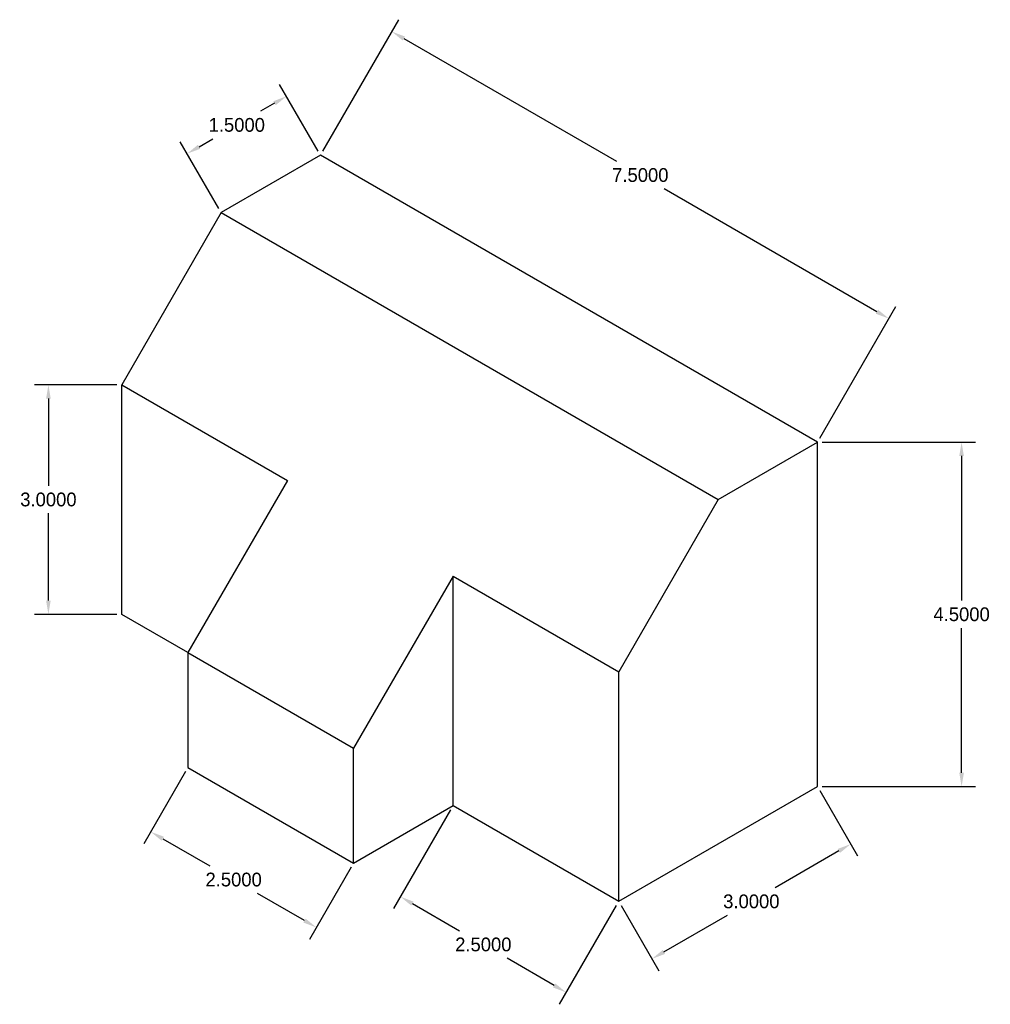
# Model space of a CAD drawing. Header units: inches. Extents: x -33 to 201, y -15 to 35.
# Tile 6 of 10: x 71 to 84, y -14 to -1. Entities that reach past the tile are written whole.
import ezdxf

# ---------------------------------------------------------------- set-up
doc = ezdxf.new("R2010")
doc.units = ezdxf.units.IN
doc.header["$MEASUREMENT"] = 0
doc.dimstyles.get("Standard").update_dxf_attribs({"dimtxt": 0.18, "dimasz": 0.18, "dimexe": 0.18, "dimexo": 0.0625, "dimgap": 0.09, "dimtad": 0, "dimtih": 1, "dimtoh": 1, "dimdec": 4, "dimzin": 0, "dimdsep": 46, "dimtxsty": 'Standard', "dimcen": 0.09, "dimadec": 0, "dimazin": 0, "dimtfac": 1, "dimtdec": 4, "dimtofl": 0, "dimtmove": 0, "dimatfit": 3, "dimfxl": 0, "dimtolj": 1, "dimtzin": 0, "dimarcsym": 0})

# ---------------------------------------------------------------- blocks, each defined once
blk = doc.blocks.new('*D167')
at = {"color": 0, "linetype": 'Continuous', "lineweight": -2}
for p, q in [((72.605, -5.945), (71.529, -5.945)), ((71.709, -6.125), (71.709, -7.265)), ((71.709, -8.765), (71.709, -7.625)), ((72.605, -8.945), (71.529, -8.945))]:
    blk.add_line(p, q, dxfattribs=at)
at = {"color": 0, "linetype": 'Continuous'}
for points in [[(71.679, -6.125), (71.739, -6.125), (71.709, -5.945)], [(71.679, -8.765), (71.739, -8.765), (71.709, -8.945)]]:
    blk.add_solid(points, dxfattribs=at)
at = {"layer": 'Defpoints', "color": 0, "linetype": 'Continuous'}
for p in [(72.667, -5.945), (71.709, -8.945), (72.667, -8.945)]:
    blk.add_point(p, dxfattribs=at)
at = {"color": 0, "linetype": 'Continuous', "insert": (71.709, -7.445), "char_height": 0.18, "attachment_point": 5}
blk.add_mtext('\\A1;3.0000', dxfattribs=at)
blk = doc.blocks.new('*D168')
at = {"color": 0, "linetype": 'Continuous', "lineweight": -2}
for p, q in [((73.502, -10.999), (72.957, -11.943)), ((73.203, -11.877), (73.818, -12.232)), ((75.667, -12.249), (75.122, -13.193)), ((75.056, -12.947), (74.442, -12.592))]:
    blk.add_line(p, q, dxfattribs=at)
at = {"color": 0, "linetype": 'Continuous'}
for points in [[(73.218, -11.851), (73.188, -11.903), (73.047, -11.787)], [(75.071, -12.921), (75.041, -12.973), (75.212, -13.037)]]:
    blk.add_solid(points, dxfattribs=at)
at = {"layer": 'Defpoints', "color": 0, "linetype": 'Continuous'}
for p in [(73.533, -10.945), (75.698, -12.195), (75.212, -13.037)]:
    blk.add_point(p, dxfattribs=at)
at = {"color": 0, "linetype": 'Continuous', "insert": (74.13, -12.412), "char_height": 0.18, "attachment_point": 5}
blk.add_mtext('\\A1;2.5000', dxfattribs=at)
blk = doc.blocks.new('*D169')
at = {"color": 0, "linetype": 'Continuous', "lineweight": -2}
for p, q in [((76.966, -11.499), (76.22, -12.791)), ((76.466, -12.725), (77.081, -13.08)), ((79.131, -12.749), (78.385, -14.041)), ((78.319, -13.795), (77.704, -13.44))]:
    blk.add_line(p, q, dxfattribs=at)
at = {"color": 0, "linetype": 'Continuous'}
for points in [[(76.481, -12.699), (76.451, -12.751), (76.31, -12.635)], [(78.334, -13.769), (78.304, -13.821), (78.475, -13.885)]]:
    blk.add_solid(points, dxfattribs=at)
at = {"layer": 'Defpoints', "color": 0, "linetype": 'Continuous'}
for p in [(76.997, -11.445), (79.162, -12.695), (78.475, -13.885)]:
    blk.add_point(p, dxfattribs=at)
at = {"color": 0, "linetype": 'Continuous', "insert": (77.393, -13.26), "char_height": 0.18, "attachment_point": 5}
blk.add_mtext('\\A1;2.5000', dxfattribs=at)
blk = doc.blocks.new('*D170')
at = {"color": 0, "linetype": 'Continuous', "lineweight": -2}
for p, q in [((81.792, -11.249), (82.285, -12.103)), ((82.039, -12.037), (81.207, -12.517)), ((79.194, -12.749), (79.687, -13.603)), ((79.753, -13.357), (80.584, -12.877))]:
    blk.add_line(p, q, dxfattribs=at)
at = {"color": 0, "linetype": 'Continuous'}
for points in [[(82.024, -12.011), (82.054, -12.063), (82.195, -11.947)], [(79.738, -13.331), (79.768, -13.383), (79.597, -13.447)]]:
    blk.add_solid(points, dxfattribs=at)
at = {"layer": 'Defpoints', "color": 0, "linetype": 'Continuous'}
for p in [(81.76, -11.195), (82.195, -11.947), (79.162, -12.695)]:
    blk.add_point(p, dxfattribs=at)
at = {"color": 0, "linetype": 'Continuous', "insert": (80.896, -12.697), "char_height": 0.18, "attachment_point": 5}
blk.add_mtext('\\A1;3.0000', dxfattribs=at)
blk = doc.blocks.new('*D171')
at = {"color": 0, "linetype": 'Continuous', "lineweight": -2}
for p, q in [((81.823, -6.695), (83.824, -6.695)), ((83.644, -6.875), (83.644, -8.765)), ((83.644, -11.015), (83.644, -9.125)), ((81.823, -11.195), (83.824, -11.195))]:
    blk.add_line(p, q, dxfattribs=at)
at = {"color": 0, "linetype": 'Continuous'}
for points in [[(83.614, -6.875), (83.674, -6.875), (83.644, -6.695)], [(83.614, -11.015), (83.674, -11.015), (83.644, -11.195)]]:
    blk.add_solid(points, dxfattribs=at)
at = {"layer": 'Defpoints', "color": 0, "linetype": 'Continuous'}
for p in [(81.76, -6.695), (81.76, -11.195), (83.644, -11.195)]:
    blk.add_point(p, dxfattribs=at)
at = {"color": 0, "linetype": 'Continuous', "insert": (83.644, -8.945), "char_height": 0.18, "attachment_point": 5}
blk.add_mtext('\\A1;4.5000', dxfattribs=at)
blk = doc.blocks.new('*D172')
at = {"color": 0, "linetype": 'Continuous', "lineweight": -2}
for p, q in [((75.297, -2.891), (76.288, -1.174)), ((76.354, -1.42), (79.134, -3.025)), ((82.537, -4.99), (79.757, -3.385)), ((81.792, -6.641), (82.783, -4.924))]:
    blk.add_line(p, q, dxfattribs=at)
at = {"color": 0, "linetype": 'Continuous'}
for points in [[(76.369, -1.394), (76.339, -1.446), (76.198, -1.33)], [(82.552, -4.964), (82.522, -5.016), (82.693, -5.08)]]:
    blk.add_solid(points, dxfattribs=at)
at = {"layer": 'Defpoints', "color": 0, "linetype": 'Continuous'}
for p in [(76.198, -1.33), (75.265, -2.945), (81.76, -6.695)]:
    blk.add_point(p, dxfattribs=at)
at = {"color": 0, "linetype": 'Continuous', "insert": (79.445, -3.205), "char_height": 0.18, "attachment_point": 5}
blk.add_mtext('\\A1;7.5000', dxfattribs=at)
blk = doc.blocks.new('*D173')
at = {"color": 0, "linetype": 'Continuous', "lineweight": -2}
for p, q in [((75.234, -2.891), (74.731, -2.02)), ((74.665, -2.265), (74.483, -2.37)), ((73.935, -3.641), (73.432, -2.77)), ((73.678, -2.835), (73.86, -2.73))]:
    blk.add_line(p, q, dxfattribs=at)
at = {"color": 0, "linetype": 'Continuous'}
for points in [[(74.65, -2.239), (74.68, -2.291), (74.821, -2.175)], [(73.663, -2.809), (73.693, -2.861), (73.522, -2.925)]]:
    blk.add_solid(points, dxfattribs=at)
at = {"layer": 'Defpoints', "color": 0, "linetype": 'Continuous'}
for p in [(73.522, -2.925), (75.265, -2.945), (73.966, -3.695)]:
    blk.add_point(p, dxfattribs=at)
at = {"color": 0, "linetype": 'Continuous', "insert": (74.171, -2.55), "char_height": 0.18, "attachment_point": 5}
blk.add_mtext('\\A1;1.5000', dxfattribs=at)

msp = doc.modelspace()

# ---------------------------------------------------------------- linework, layer by layer
at = {"linetype": 'Continuous'}
for p, q in [((75.2653, -2.94501), (73.96626, -3.69501)), ((81.76049, -6.69501), (75.2653, -2.94501)), ((73.96626, -3.69501), (72.66723, -5.94501)), ((73.96626, -3.69501), (80.46145, -7.44501)), ((72.66723, -8.94501), (72.66723, -5.94501)), ((72.66723, -5.94501), (74.83229, -7.19501)), ((80.46145, -7.44501), (81.76049, -6.69501)), ((81.76049, -11.19501), (81.76049, -6.69501)), ((74.83229, -7.19501), (73.53325, -9.44501)), ((80.46145, -7.44501), (79.16242, -9.69501)), ((76.99735, -8.44501), (75.69831, -10.69501)), ((76.99735, -11.44501), (76.99735, -8.44501)), ((76.99735, -8.44501), (79.16242, -9.69501)), ((73.53325, -9.44501), (72.66723, -8.94501)), ((73.53325, -9.44501), (73.53325, -10.94501)), ((73.53325, -9.44501), (75.69831, -10.69501)), ((79.16242, -12.69501), (79.16242, -9.69501)), ((75.69831, -12.19501), (75.69831, -10.69501)), ((73.53325, -10.94501), (75.69831, -12.19501)), ((79.16242, -12.69501), (81.76049, -11.19501)), ((75.69831, -12.19501), (76.99735, -11.44501)), ((76.99735, -11.44501), (79.16242, -12.69501))]:
    msp.add_line(p, q, dxfattribs=at)

# ---------------------------------------------------------------- dimensions: what is measured, and where the dimension line sits
for p1, p2, distance, picture, middle in [((81.76049, -6.69501), (75.2653, -2.94501), -1.86495, '*D172', (79.44537, -3.20492)), ((75.2653, -2.94501), (73.96626, -3.69501), -0.8886, '*D173', (74.17148, -2.55047)), ((72.66723, -5.94501), (72.66723, -8.94501), -0.95861, '*D167', (71.70861, -7.44501)), ((81.76049, -6.69501), (81.76049, -11.19501), 1.88375, '*D171', (83.64424, -8.94501)), ((73.53325, -10.94501), (75.69831, -12.19501), -0.97187, '*D168', (74.12985, -12.41168)), ((79.16242, -12.69501), (81.76049, -11.19501), -0.86854, '*D170', (80.89573, -12.69719)), ((76.99735, -11.44501), (79.16242, -12.69501), -1.37439, '*D169', (77.39269, -13.26027))]:
    dim = msp.add_aligned_dim(p1=p1, p2=p2, distance=distance, dimstyle='Standard', dxfattribs=at)
    dim.commit()
    dim.dimension.update_dxf_attribs({"geometry": picture, "text_midpoint": middle})

doc.saveas('drawing.dxf')
